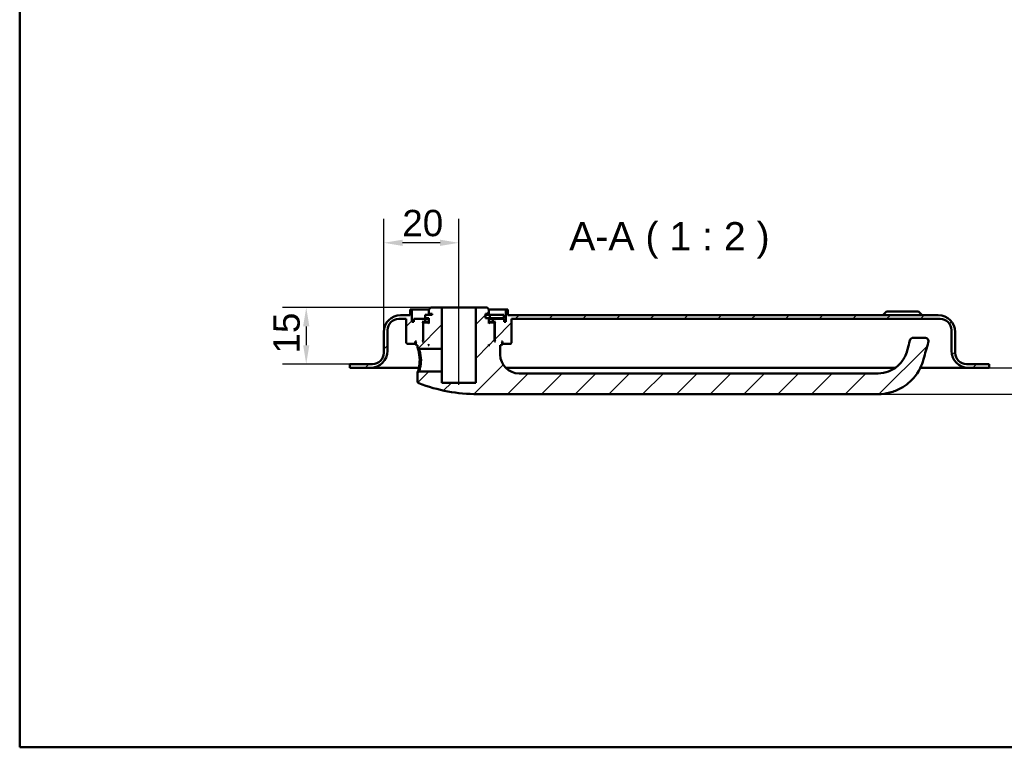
# Model space of a CAD drawing. Header units: millimetres. Extents: x 20 to 833, y 20 to 574.
# Tile 1 of 4: x 20 to 282, y 20 to 213. Entities that reach past the tile are written whole.
import ezdxf

# ---------------------------------------------------------------- set-up
doc = ezdxf.new("R2010")
doc.units = ezdxf.units.MM
doc.header["$LTSCALE"] = 2
for name, color, linetype, lineweight in [('Bemaßungen(DIN)', 7, 'Continuous', 25), ('Mittellinie(DIN)', 7, 'Continuous', 25), ('Sichtbare Kanten(DIN)', 7, 'Continuous', 50), ('Skizziergeometrie(DIN)', 7, 'Continuous', 50), ('Symbole(DIN)', 7, 'Continuous', 25)]:
    doc.layers.add(name, color=color, linetype=linetype, lineweight=lineweight)
doc.layers.add('Schraffur', color=179, linetype='Continuous', lineweight=9, true_color=0x1e1e47)
doc.styles.add('Aktuell-DINGroßer Text', font='arial.ttf')
doc.styles.add('STANDARD-DIN~0', font='arial.ttf')
doc.dimstyles.new('CAD-LAN', dxfattribs={"dimscale": 2, "dimtxt": 3.5, "dimasz": 2.5, "dimexe": 3.175, "dimexo": 0, "dimgap": 0.8, "dimtad": 1, "dimrnd": 1e-08, "dimtxsty": 'STANDARD-DIN~0', "dimcen": 0.09, "dimdle": 10, "dimclrd": 250, "dimclre": 250, "dimclrt": 250, "dimadec": 0, "dimazin": 2, "dimtfac": 1, "dimtmove": 0, "dimatfit": 3, "dimfxl": 1, "dimtolj": 1, "dimtzin": 0, "dimlwd": 25, "dimlwe": 25, "dimarcsym": 0})

# ---------------------------------------------------------------- blocks, each defined once
blk = doc.blocks.new('Ränder Standardrahmen')
at = {"layer": 'Skizziergeometrie(DIN)', "flags": 128}
blk.add_lwpolyline([(10, 10), (10, 287), (410, 287), (410, 10), (10, 10)], dxfattribs=at)
blk = doc.blocks.new('*D25')
at = {"layer": 'Bemaßungen(DIN)', "color": 250, "linetype": 'Continuous', "lineweight": 25, "true_color": 0x3f3f3f, "transparency": 16777216}
for p, q in [((116.83, 130.36), (116.83, 160.43)), ((136.83, 141.86), (136.83, 160.43)), ((131.83, 154.08), (121.83, 154.08))]:
    blk.add_line(p, q, dxfattribs=at)
at = {"layer": 'Bemaßungen(DIN)', "color": 250, "linetype": 'Continuous', "true_color": 0x3f3f3f, "transparency": 16777216}
for points in [[(121.83, 154.91), (121.83, 153.25), (116.83, 154.08)], [(131.83, 154.91), (131.83, 153.25), (136.83, 154.08)]]:
    blk.add_solid(points, dxfattribs=at)
at = {"layer": 'Defpoints', "color": 0, "linetype": 'Continuous', "transparency": 16777216}
for p in [(116.83, 154.08), (136.83, 141.86), (116.83, 130.36)]:
    blk.add_point(p, dxfattribs=at)
at = {"layer": 'Bemaßungen(DIN)', "color": 250, "linetype": 'Continuous', "lineweight": 25, "true_color": 0x3f3f3f, "transparency": 16777216, "insert": (121.77, 162.83), "char_height": 7, "attachment_point": 1, "style": 'STANDARD-DIN~0'}
blk.add_mtext('\\A1;20', dxfattribs=at)
blk = doc.blocks.new('*D26')
at = {"layer": 'Bemaßungen(DIN)', "color": 250, "linetype": 'Continuous', "lineweight": 25, "true_color": 0x3f3f3f, "transparency": 16777216}
for p, q in [((129.33, 136.86), (89.87, 136.86)), ((96.22, 131.86), (96.22, 126.86)), ((107.83, 121.86), (89.87, 121.86))]:
    blk.add_line(p, q, dxfattribs=at)
at = {"layer": 'Bemaßungen(DIN)', "color": 250, "linetype": 'Continuous', "true_color": 0x3f3f3f, "transparency": 16777216}
for points in [[(95.39, 131.86), (97.05, 131.86), (96.22, 136.86)], [(95.39, 126.86), (97.05, 126.86), (96.22, 121.86)]]:
    blk.add_solid(points, dxfattribs=at)
at = {"layer": 'Defpoints', "color": 0, "linetype": 'Continuous', "transparency": 16777216}
for p in [(129.33, 136.86), (96.22, 121.86), (107.83, 121.86)]:
    blk.add_point(p, dxfattribs=at)
at = {"layer": 'Bemaßungen(DIN)', "color": 250, "linetype": 'Continuous', "lineweight": 25, "true_color": 0x3f3f3f, "transparency": 16777216, "insert": (87.47, 124.65), "char_height": 7, "attachment_point": 1, "rotation": 90, "style": 'STANDARD-DIN~0'}
blk.add_mtext('\\A1;15', dxfattribs=at)
blk = doc.blocks.new('*D27')
at = {"layer": 'Bemaßungen(DIN)', "color": 250, "linetype": 'Continuous', "lineweight": 25, "true_color": 0x3f3f3f, "transparency": 16777216}
for p, q in [((297.83, 125.86), (297.83, 130.86)), ((277.83, 120.86), (304.18, 120.86)), ((297.83, 113.86), (297.83, 120.86)), ((248.33, 113.86), (304.18, 113.86)), ((297.83, 108.86), (297.83, 103.86))]:
    blk.add_line(p, q, dxfattribs=at)
at = {"layer": 'Bemaßungen(DIN)', "color": 250, "linetype": 'Continuous', "true_color": 0x3f3f3f, "transparency": 16777216}
for points in [[(296.99, 125.86), (298.66, 125.86), (297.83, 120.86)], [(296.99, 108.86), (298.66, 108.86), (297.83, 113.86)]]:
    blk.add_solid(points, dxfattribs=at)
at = {"layer": 'Defpoints', "color": 0, "linetype": 'Continuous', "transparency": 16777216}
for p in [(277.83, 120.86), (297.83, 120.86), (248.33, 113.86)]:
    blk.add_point(p, dxfattribs=at)
at = {"layer": 'Bemaßungen(DIN)', "color": 250, "linetype": 'Continuous', "lineweight": 25, "true_color": 0x3f3f3f, "transparency": 16777216, "insert": (289.23, 115.09), "char_height": 7, "attachment_point": 1, "rotation": 90, "style": 'STANDARD-DIN~0'}
blk.add_mtext('\\A1;7', dxfattribs=at)

msp = doc.modelspace()

# ---------------------------------------------------------------- hatches: boundary and pattern name
at = {"layer": 'Schraffur'}
h = msp.add_hatch(dxfattribs=at)
h.set_pattern_fill('ANSI31', color=256, scale=50.8, style=0)
h.set_pattern_definition([(45, (0, 0), (-4.49013, 4.49013), [])])
edge = h.paths.add_edge_path()
edge.add_spline(control_points=[(126.199, 119.858), (126.137, 119.798), (126.076, 119.738), (125.952, 119.618), (125.889, 119.557), (125.828, 119.497)], knot_values=[-0.0518019, -0.0518019, -0.0518019, -0.0518019, -0.0259876, -0.0259876, 0, 0, 0, 0], degree=3, periodic=0)
edge.add_line((125.828, 119.497), (125.828, 117.2))
edge.add_spline(control_points=[(125.828, 117.2), (125.83, 117.164), (125.834, 117.128), (125.849, 117.057), (125.861, 117.023), (125.907, 116.922), (125.949, 116.871), (126.038, 116.789), (126.093, 116.755), (126.152, 116.733)], knot_values=[-0.0530304, -0.0530304, -0.0530304, -0.0530304, -0.0446746, -0.0446746, -0.0363187, -0.0363187, -0.0190361, -0.0190361, -0.0000008, -0.0000008, -0.0000008, -0.0000008], degree=3, periodic=0)
edge.add_ellipse((141.828, 158.024), major_axis=(-15.675, -41.291), ratio=1, start_angle=0, end_angle=20.78806)
edge.add_line((141.828, 113.858), (248.328, 113.858))
edge.add_spline(control_points=[(248.328, 113.858), (249.381, 113.858), (250.435, 113.993), (252.474, 114.518), (253.462, 114.909), (255.836, 116.224), (257.116, 117.325), (259.688, 120.58), (260.206, 122.415), (260.834, 124.631), (261.259, 126.106), (261.682, 127.582)], knot_values=[-1.0346226, -1.0346226, -1.0346226, -1.0346226, -0.9382536, -0.9382536, -0.8419239, -0.8419239, -0.6899476, -0.6899476, -0.4605936, -0.4605936, 0, 0, 0, 0], degree=3, periodic=0)
edge.add_ellipse((260.721, 127.858), major_axis=(0.961, -0.276), ratio=1, start_angle=0, end_angle=106)
edge.add_line((260.721, 128.858), (257.721, 128.858))
edge.add_ellipse((257.721, 127.858), major_axis=(0, 1), ratio=1, start_angle=0, end_angle=76.78481)
edge.add_spline(control_points=[(256.747, 128.086), (256.387, 126.551), (256.107, 125.285), (255.19, 123.263), (254.639, 122.393), (252.974, 120.823), (252.085, 120.259), (250.219, 119.543), (249.272, 119.358), (248.328, 119.358)], knot_values=[-1.4743943, -1.4743943, -1.4743943, -1.4743943, -0.9712289, -0.9712289, -0.5989666, -0.5989666, -0.2834298, -0.2834298, 0, 0, 0, 0], degree=3, periodic=0)
edge.add_line((248.328, 119.358), (152.828, 119.358))
edge.add_ellipse((152.828, 124.358), major_axis=(0, -5), ratio=1, start_angle=270, end_angle=360, ccw=False)
edge.add_line((147.828, 124.358), (147.828, 126.858))
edge.add_line((147.828, 126.858), (148.128, 126.858))
edge.add_line((148.128, 126.858), (148.328, 127.058))
edge.add_line((148.328, 127.058), (148.328, 127.658))
edge.add_line((148.328, 127.658), (148.128, 127.858))
edge.add_line((148.128, 127.858), (148.428, 127.858))
edge.add_line((148.428, 127.858), (148.428, 127.358))
edge.add_line((148.428, 127.358), (148.528, 127.258))
edge.add_line((148.528, 127.258), (150.628, 127.258))
edge.add_line((150.628, 127.258), (150.828, 127.458))
edge.add_line((150.828, 127.458), (150.828, 133.858))
edge.add_line((150.828, 133.858), (264.828, 133.858))
edge.add_ellipse((264.828, 130.858), major_axis=(0, 3), ratio=1, start_angle=270, end_angle=360, ccw=False)
edge.add_line((267.828, 130.858), (267.828, 125.358))
edge.add_ellipse((272.328, 125.358), major_axis=(-4.5, 0), ratio=1, start_angle=0, end_angle=90)
edge.add_line((272.328, 120.858), (277.828, 120.858))
edge.add_line((277.828, 120.858), (277.828, 121.858))
edge.add_line((277.828, 121.858), (271.828, 121.858))
edge.add_ellipse((271.828, 124.858), major_axis=(0, -3), ratio=1, start_angle=270, end_angle=360, ccw=False)
edge.add_line((268.828, 124.858), (268.828, 130.358))
edge.add_ellipse((264.328, 130.358), major_axis=(4.5, 0), ratio=1, start_angle=0, end_angle=90)
edge.add_line((264.328, 134.858), (149.828, 134.858))
edge.add_line((149.828, 134.858), (149.828, 136.358))
edge.add_line((149.828, 136.358), (149.328, 136.358))
edge.add_line((149.328, 136.358), (149.328, 133.058))
edge.add_line((149.328, 133.058), (148.828, 133.058))
edge.add_line((148.828, 133.058), (148.828, 133.858))
edge.add_line((148.828, 133.858), (145.828, 133.858))
edge.add_line((145.828, 133.858), (145.828, 133.058))
edge.add_line((145.828, 133.058), (146.578, 133.058))
edge.add_line((146.578, 133.058), (146.378, 132.858))
edge.add_line((146.378, 132.858), (146.378, 128.058))
edge.add_line((146.378, 128.058), (146.578, 127.858))
edge.add_line((146.578, 127.858), (146.328, 127.858))
edge.add_line((146.328, 127.858), (146.328, 132.658))
edge.add_line((146.328, 132.658), (146.128, 132.858))
edge.add_line((146.128, 132.858), (145.028, 132.858))
edge.add_line((145.028, 132.858), (144.828, 132.658))
edge.add_line((144.828, 132.658), (144.828, 134.058))
edge.add_line((144.828, 134.058), (143.928, 134.058))
edge.add_line((143.928, 134.058), (143.928, 135.158))
edge.add_line((143.928, 135.158), (144.828, 135.158))
edge.add_line((144.828, 135.158), (144.828, 136.358))
edge.add_line((144.828, 136.358), (144.328, 136.858))
edge.add_line((144.328, 136.858), (141.328, 136.858))
edge.add_line((141.328, 136.858), (141.328, 116.858))
edge.add_line((141.328, 116.858), (132.328, 116.858))
edge.add_line((132.328, 116.858), (132.328, 119.858))
edge.add_line((132.328, 119.858), (126.199, 119.858))
h.paths.add_polyline_path([(145.028, 126.858), (144.828, 126.858), (144.828, 127.058)], flags=0)
edge = h.paths.add_edge_path()
edge.add_spline(control_points=[(125.828, 126.218), (125.891, 126.158), (125.953, 126.098), (126.077, 125.978), (126.139, 125.918), (126.2, 125.858)], knot_values=[-0.0519734, -0.0519734, -0.0519734, -0.0519734, -0.0259867, -0.0259867, -0.0001656, -0.0001656, -0.0001656, -0.0001656], degree=3, periodic=0)
edge.add_line((126.2, 125.858), (132.328, 125.858))
edge.add_line((132.328, 125.858), (132.328, 136.858))
edge.add_line((132.328, 136.858), (129.328, 136.858))
edge.add_line((129.328, 136.858), (128.828, 136.358))
edge.add_line((128.828, 136.358), (128.828, 135.158))
edge.add_line((128.828, 135.158), (129.728, 135.158))
edge.add_line((129.728, 135.158), (129.728, 134.958))
edge.add_line((129.728, 134.958), (127.811, 134.958))
edge.add_line((127.811, 134.958), (127.811, 134.058))
edge.add_line((127.811, 134.058), (128.828, 134.058))
edge.add_line((128.828, 134.058), (128.828, 132.658))
edge.add_line((128.828, 132.658), (128.628, 132.858))
edge.add_line((128.628, 132.858), (127.528, 132.858))
edge.add_line((127.528, 132.858), (127.328, 132.658))
edge.add_line((127.328, 132.658), (127.328, 127.858))
edge.add_line((127.328, 127.858), (127.078, 127.858))
edge.add_line((127.078, 127.858), (127.278, 128.058))
edge.add_line((127.278, 128.058), (127.278, 132.858))
edge.add_line((127.278, 132.858), (127.078, 133.058))
edge.add_line((127.078, 133.058), (127.828, 133.058))
edge.add_line((127.828, 133.058), (127.828, 133.858))
edge.add_line((127.828, 133.858), (124.828, 133.858))
edge.add_line((124.828, 133.858), (124.828, 133.058))
edge.add_line((124.828, 133.058), (124.328, 133.058))
edge.add_line((124.328, 133.058), (124.328, 136.358))
edge.add_line((124.328, 136.358), (123.828, 136.358))
edge.add_line((123.828, 136.358), (123.828, 134.858))
edge.add_line((123.828, 134.858), (121.328, 134.858))
edge.add_ellipse((121.328, 130.358), major_axis=(0, 4.5), ratio=1, start_angle=0, end_angle=90)
edge.add_line((116.828, 130.358), (116.828, 124.858))
edge.add_ellipse((113.828, 124.858), major_axis=(3, 0), ratio=1, start_angle=270, end_angle=360, ccw=False)
edge.add_line((113.828, 121.858), (107.828, 121.858))
edge.add_line((107.828, 121.858), (107.828, 120.858))
edge.add_line((107.828, 120.858), (113.328, 120.858))
edge.add_ellipse((113.328, 125.358), major_axis=(0, -4.5), ratio=1, start_angle=0, end_angle=90)
edge.add_line((117.828, 125.358), (117.828, 130.858))
edge.add_ellipse((120.828, 130.858), major_axis=(-3, 0), ratio=1, start_angle=270, end_angle=360, ccw=False)
edge.add_line((120.828, 133.858), (122.828, 133.858))
edge.add_line((122.828, 133.858), (122.828, 127.458))
edge.add_line((122.828, 127.458), (123.028, 127.258))
edge.add_line((123.028, 127.258), (125.128, 127.258))
edge.add_line((125.128, 127.258), (125.228, 127.358))
edge.add_line((125.228, 127.358), (125.228, 127.858))
edge.add_line((125.228, 127.858), (125.528, 127.858))
edge.add_line((125.528, 127.858), (125.328, 127.658))
edge.add_line((125.328, 127.658), (125.328, 127.058))
edge.add_line((125.328, 127.058), (125.528, 126.858))
edge.add_line((125.528, 126.858), (125.828, 126.858))
edge.add_line((125.828, 126.858), (125.828, 126.218))
h.paths.add_polyline_path([(128.828, 126.858), (128.628, 126.858), (128.828, 127.058)], flags=0)

# ---------------------------------------------------------------- linework, layer by layer
at = {"layer": 'Mittellinie(DIN)', "linetype": 'Continuous'}
msp.add_line((136.828, 116.358), (136.828, 141.858), dxfattribs=at)
at = {"layer": 'Sichtbare Kanten(DIN)'}
for p, q in [((124.328, 136.358), (123.828, 136.358)), ((123.828, 136.358), (123.828, 134.858)), ((124.328, 133.058), (124.328, 136.358)), ((124.328, 136.358), (128.828, 136.358)), ((129.328, 136.858), (128.828, 136.358)), ((128.828, 136.358), (128.828, 135.158)), ((132.328, 136.858), (129.328, 136.858)), ((132.328, 125.858), (132.328, 136.858)), ((141.328, 136.858), (132.328, 136.858)), ((144.328, 136.858), (141.328, 136.858)), ((141.328, 136.858), (141.328, 116.858)), ((144.828, 136.358), (144.328, 136.858)), ((144.828, 135.158), (144.828, 136.358)), ((144.828, 136.358), (149.328, 136.358)), ((149.828, 136.358), (149.328, 136.358)), ((149.328, 136.358), (149.328, 133.058)), ((149.828, 134.858), (149.828, 136.358)), ((120.828, 133.858), (122.828, 133.858)), ((123.828, 134.858), (121.328, 134.858)), ((122.828, 133.858), (122.828, 127.458)), ((127.828, 133.858), (124.828, 133.858)), ((124.828, 133.858), (124.828, 133.058)), ((129.728, 134.958), (127.811, 134.958)), ((127.811, 134.958), (127.811, 134.058)), ((127.811, 134.058), (128.828, 134.058)), ((127.828, 133.058), (127.828, 133.858)), ((127.828, 133.858), (128.828, 133.858)), ((128.828, 135.158), (129.728, 135.158)), ((128.828, 134.058), (128.828, 132.658)), ((129.728, 135.158), (129.728, 134.958)), ((143.928, 134.058), (143.928, 135.158)), ((143.928, 135.158), (144.828, 135.158)), ((145.086, 134.958), (143.928, 134.958)), ((144.828, 134.058), (143.928, 134.058)), ((144.828, 132.658), (144.828, 134.058)), ((144.828, 134.058), (145.086, 134.058)), ((144.828, 133.858), (145.828, 133.858)), ((148.786, 134.958), (145.086, 134.958)), ((145.086, 134.958), (145.086, 134.058)), ((145.086, 134.058), (148.786, 134.058)), ((148.828, 133.858), (145.828, 133.858)), ((145.828, 133.858), (145.828, 133.058)), ((148.786, 134.958), (148.786, 134.058)), ((148.828, 133.058), (148.828, 133.858)), ((264.328, 134.858), (149.828, 134.858)), ((150.828, 127.458), (150.828, 133.858)), ((150.828, 133.858), (264.828, 133.858)), ((250.578, 135.858), (249.578, 134.858)), ((250.578, 135.858), (259.078, 135.858)), ((259.078, 135.858), (260.078, 134.858)), ((124.828, 133.058), (124.328, 133.058)), ((127.278, 132.858), (127.078, 133.058)), ((127.078, 133.058), (127.828, 133.058)), ((127.278, 128.058), (127.278, 132.858)), ((127.278, 132.858), (127.528, 132.858)), ((127.528, 132.858), (127.328, 132.658)), ((127.328, 132.658), (127.328, 127.858)), ((128.628, 132.858), (127.528, 132.858)), ((128.828, 133.058), (127.828, 133.058)), ((128.828, 132.658), (128.628, 132.858)), ((128.828, 132.858), (128.628, 132.858)), ((145.828, 133.058), (144.828, 133.058)), ((145.028, 132.858), (144.828, 132.658)), ((145.028, 132.858), (144.828, 132.858)), ((146.128, 132.858), (145.028, 132.858)), ((145.828, 133.058), (146.578, 133.058)), ((146.328, 132.658), (146.128, 132.858)), ((146.128, 132.858), (146.378, 132.858)), ((146.328, 127.858), (146.328, 132.658)), ((146.578, 133.058), (146.378, 132.858)), ((146.378, 132.858), (146.378, 128.058)), ((149.328, 133.058), (148.828, 133.058)), ((116.828, 130.358), (116.828, 124.858)), ((117.828, 125.358), (117.828, 130.858)), ((260.721, 128.858), (257.721, 128.858)), ((267.828, 130.858), (267.828, 125.358)), ((268.828, 124.858), (268.828, 130.358)), ((122.828, 127.458), (123.028, 127.258)), ((123.028, 127.258), (125.128, 127.258)), ((125.128, 127.258), (125.228, 127.358)), ((125.128, 127.258), (125.328, 127.258)), ((125.228, 127.358), (125.228, 127.858)), ((125.228, 127.858), (125.528, 127.858)), ((125.328, 127.358), (125.228, 127.358)), ((125.528, 127.858), (125.328, 127.658)), ((125.328, 127.658), (125.328, 127.058)), ((125.328, 127.058), (125.528, 126.858)), ((125.528, 126.858), (125.828, 126.858)), ((125.828, 126.858), (125.828, 126.218)), ((125.828, 126.218), (126.2, 125.858)), ((126.2, 125.858), (132.328, 125.858)), ((127.078, 127.858), (127.278, 128.058)), ((127.328, 127.858), (127.078, 127.858)), ((127.328, 128.058), (127.278, 128.058)), ((128.628, 126.858), (128.828, 127.058)), ((128.828, 126.858), (128.628, 126.858)), ((128.828, 127.058), (128.828, 126.858)), ((132.328, 125.858), (132.328, 119.858)), ((144.828, 126.858), (144.828, 127.058)), ((144.828, 127.058), (145.028, 126.858)), ((145.028, 126.858), (144.828, 126.858)), ((146.378, 128.058), (146.328, 128.058)), ((146.578, 127.858), (146.328, 127.858)), ((146.378, 128.058), (146.578, 127.858)), ((147.828, 124.358), (147.828, 126.858)), ((147.828, 126.858), (148.128, 126.858)), ((148.328, 127.658), (148.128, 127.858)), ((148.128, 127.858), (148.428, 127.858)), ((148.128, 126.858), (148.328, 127.058)), ((148.328, 127.058), (148.328, 127.658)), ((148.428, 127.358), (148.328, 127.358)), ((148.328, 127.258), (148.528, 127.258)), ((148.428, 127.858), (148.428, 127.358)), ((148.428, 127.358), (148.528, 127.258)), ((148.528, 127.258), (150.628, 127.258)), ((150.628, 127.258), (150.828, 127.458)), ((113.828, 121.858), (107.828, 121.858)), ((107.828, 121.858), (107.828, 120.858)), ((107.828, 120.858), (113.328, 120.858)), ((113.328, 120.858), (124.828, 120.858)), ((124.828, 120.858), (126.188, 120.858)), ((149.257, 120.858), (252.908, 120.858)), ((259.555, 120.858), (260.828, 120.858)), ((260.828, 120.858), (272.328, 120.858)), ((277.828, 121.858), (271.828, 121.858)), ((272.328, 120.858), (277.828, 120.858)), ((277.828, 120.858), (277.828, 121.858)), ((126.199, 119.857), (125.827, 119.497)), ((125.828, 119.497), (125.828, 117.2)), ((132.328, 119.858), (126.199, 119.858)), ((132.328, 116.858), (132.328, 119.858)), ((248.328, 119.358), (152.828, 119.358)), ((141.328, 116.858), (132.328, 116.858)), ((141.828, 113.858), (248.328, 113.858))]:
    msp.add_line(p, q, dxfattribs=at)
for centre, radius, start, end in [((121.328, 130.358), 4.5, 90, 180), ((120.828, 130.858), 3, 90, 180), ((264.328, 130.358), 4.5, 0, 90), ((264.828, 130.858), 3, 0, 90), ((257.721, 127.858), 1, 90, 166.78481), ((260.721, 127.858), 1, 344, 90), ((113.328, 125.358), 4.5, 270, 0), ((113.828, 124.858), 3, 270, 0), ((152.828, 124.358), 5, 180, 270), ((272.328, 125.358), 4.5, 180, 270), ((271.828, 124.858), 3, 180, 270), ((141.828, 158.024), 44.167, 249.21194, 270)]:
    msp.add_arc(centre, radius, start, end, dxfattribs=at)
for points, knots in [([(125.828, 126.218), (125.829, 126.218), (125.852, 126.147), (125.944, 125.851), (126.185, 124.986), (126.391, 123.867), (126.393, 122.858), (126.393, 122.858), (126.393, 122.858), (126.393, 122.858)], [-0.52855384, -0.52855384, -0.52855384, -0.52855384, -0.45322919, -0.33992189, -0.30215279, 0, 0, 0, 0.00002882, 0.00002882, 0.00002882, 0.00002882]), ([(126.746, 122.858), (126.746, 122.858), (126.746, 122.858), (126.746, 122.858), (126.744, 123.759), (126.567, 124.645), (126.409, 125.202), (126.39, 125.271), (126.37, 125.336), (126.352, 125.396), (126.297, 125.574), (126.253, 125.706), (126.227, 125.781), (126.209, 125.832), (126.2, 125.858), (126.2, 125.858)], [2.11504062, 2.11504062, 2.11504062, 2.11504062, 2.11506954, 2.11506954, 2.11506954, 2.41722233, 2.41722233, 2.41722233, 2.45499143, 2.45499143, 2.45499143, 2.56829872, 2.56829872, 2.56829872, 2.6438717, 2.6438717, 2.6438717, 2.6438717]), ([(256.747, 128.086), (256.387, 126.551), (256.107, 125.285), (255.19, 123.263), (254.639, 122.393), (252.974, 120.823), (252.085, 120.259), (250.219, 119.543), (249.272, 119.358), (248.328, 119.358)], [-1.4743943, -1.4743943, -1.4743943, -1.4743943, -0.9712289, -0.9712289, -0.5989666, -0.5989666, -0.2834298, -0.2834298, 0, 0, 0, 0]), ([(248.328, 113.858), (249.381, 113.858), (250.435, 113.993), (252.474, 114.518), (253.462, 114.909), (255.836, 116.224), (257.116, 117.325), (259.688, 120.58), (260.206, 122.415), (260.834, 124.631), (261.259, 126.106), (261.682, 127.582)], [-1.0346226, -1.0346226, -1.0346226, -1.0346226, -0.9382536, -0.9382536, -0.8419239, -0.8419239, -0.6899476, -0.6899476, -0.4605936, -0.4605936, 0, 0, 0, 0]), ([(126.393, 122.858), (126.394, 122.353), (126.304, 121.337), (126.034, 120.145), (125.855, 119.583), (125.827, 119.497), (125.827, 119.497)], [-2.11504072, -2.11504072, -2.11504072, -2.11504072, -1.96399314, -1.81291674, -1.66184035, -1.5865001, -1.5865001, -1.5865001, -1.5865001]), ([(126.199, 119.858), (126.199, 119.858), (126.208, 119.883), (126.226, 119.934), (126.261, 120.034), (126.33, 120.235), (126.408, 120.513), (126.486, 120.791), (126.573, 121.145), (126.638, 121.549), (126.703, 121.953), (126.746, 122.407), (126.746, 122.858)], [3.70156212, 3.70156212, 3.70156212, 3.70156212, 3.77690989, 3.77690989, 3.77690989, 3.92798628, 3.92798628, 3.92798628, 4.07906268, 4.07906268, 4.07906268, 4.23011015, 4.23011015, 4.23011015, 4.23011015]), ([(125.83, 117.2), (125.83, 117.164), (125.834, 117.128), (125.849, 117.057), (125.861, 117.023), (125.907, 116.922), (125.949, 116.871), (126.038, 116.789), (126.093, 116.755), (126.152, 116.732)], [-0.053030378, -0.053030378, -0.053030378, -0.053030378, -0.044674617, -0.044674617, -0.036318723, -0.036318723, -0.019036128, -0.019036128, -0.000000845, -0.000000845, -0.000000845, -0.000000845])]:
    msp.add_open_spline(points, degree=3, knots=knots, dxfattribs=at)

# ---------------------------------------------------------------- block references
at = {"xscale": 2, "yscale": 2, "zscale": 2}
msp.add_blockref('Ränder Standardrahmen', (0, 0), dxfattribs=at)

# ---------------------------------------------------------------- texts
at = {"layer": 'Symbole(DIN)', "color": 7, "insert": (166.155, 149.858), "char_height": 7.4676, "attachment_point": 7, "style": 'Aktuell-DINGroßer Text'}
msp.add_mtext('A-A ( 1 : 2 )', dxfattribs=at)

# ---------------------------------------------------------------- dimensions: what is measured, and where the dimension line sits
at = {"layer": 'Bemaßungen(DIN)', "color": 250, "linetype": 'Continuous', "lineweight": 25, "true_color": 0x3f3f3f}
for base, p1, p2, angle, override, picture, middle in [((116.828, 154.079), (136.828, 141.858), (116.828, 130.358), 180, {"dimgap": 0.8, "dimdec": 2, "dimtol": 0, "dimlim": 0, "dimtp": 0, "dimtm": 0, "dimtdec": 2, "dimtofl": 0, "dimatfit": 1}, '*D25', (126.828, 154.079)), ((96.222, 121.858), (129.328, 136.858), (107.828, 121.858), 90, {"dimgap": 0.8, "dimdec": 2, "dimtol": 0, "dimlim": 0, "dimtp": 0, "dimtm": 0, "dimtdec": 2, "dimtofl": 0, "dimatfit": 1}, '*D26', (96.222, 129.358)), ((297.828, 120.858), (248.328, 113.858), (277.828, 120.858), 270, {"dimgap": 0.8, "dimdec": 2, "dimtol": 0, "dimlim": 0, "dimtp": 0, "dimtm": 0, "dimtdec": 2, "dimtofl": 1, "dimatfit": 1}, '*D27', (297.828, 117.358))]:
    dim = msp.add_linear_dim(base=base, p1=p1, p2=p2, angle=angle, dimstyle='CAD-LAN', override=override, dxfattribs=at)
    dim.commit()
    dim.dimension.update_dxf_attribs({"geometry": picture, "text_midpoint": middle, "dimtype": 160})

doc.saveas('drawing.dxf')
